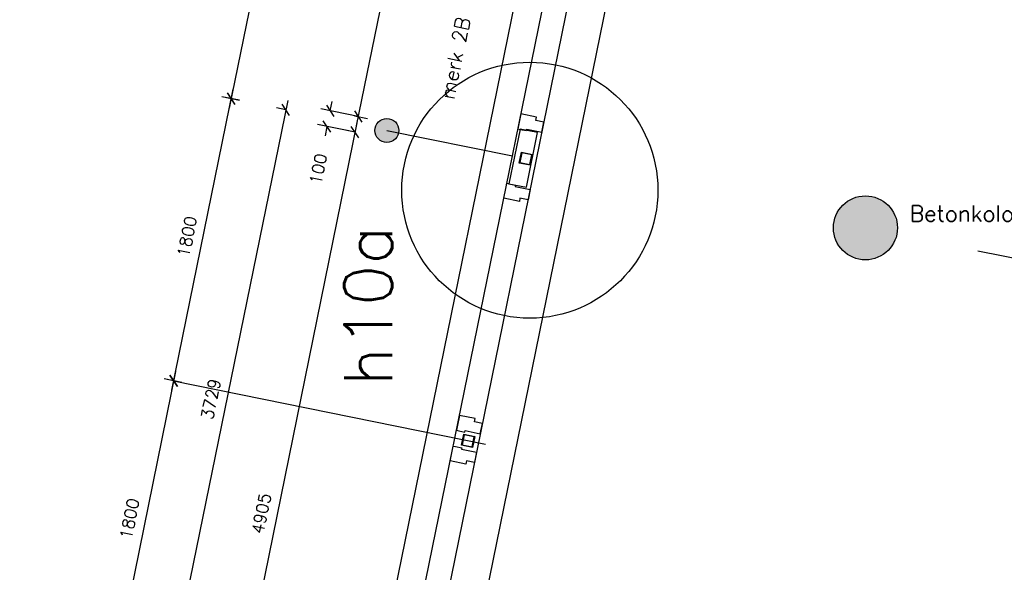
# Model space of a CAD drawing. Extents: x -29284 to 2055880, y -64816 to 121103.
# Tile 39 of 123: x 17678 to 23827, y 49157 to 52612. Entities that reach past the tile are written whole.
import ezdxf

# ---------------------------------------------------------------- set-up
doc = ezdxf.new("R2010")
doc.units = 0
doc.header["$LTSCALE"] = 50
doc.header["$MEASUREMENT"] = 0
doc.header["$PDMODE"] = 3
doc.header["$PDSIZE"] = 0.1
doc.layers.get('0').update_dxf_attribs({"linetype": 'CONTINUOUS'})
doc.layers.get('DEFPOINTS').update_dxf_attribs({"linetype": 'CONTINUOUS'})
for name, color, linetype in [('_DETAILNUMMERS', 4, 'CONTINUOUS'), ('_DETAILNUMMERSTEKST', 4, 'CONTINUOUS'), ('A--A28--_F-2--', 7, 'CONTINUOUS'), ('A--A28--_F12--', 7, 'CONTINUOUS'), ('A--L21--', 3, 'CONTINUOUS'), ('A--L21A3_BUITENWAND', 3, 'CONTINUOUS'), ('A--L28--', 7, 'CONTINUOUS'), ('A--L28--_F-2--', 7, 'CONTINUOUS'), ('A--L28--_F12--', 7, 'CONTINUOUS'), ('A--L31--', 2, 'CONTINUOUS'), ('A--L31--_F123-', 7, 'CONTINUOUS'), ('A--L32--_F123-', 1, 'CONTINUOUS'), ('A--M$1A-_F123-', 1, 'CONTINUOUS'), ('A--T$1A-25_TEKST', 2, 'CONTINUOUS'), ('TEKST_KOZIJNMERK', 2, 'CONTINUOUS'), ('X--LR---_CP', 7, 'CONTINUOUS')]:
    doc.layers.add(name, color=color, linetype=linetype)
doc.layers.add('bruto vloeroppervlak', color=3, linetype='CONTINUOUS', plot=False)
doc.styles.add('ALFA-0_25', font='ROMANS')
doc.styles.add('B-01', font='SIMPLEX.SHX', dxfattribs={"width": 0.8, "height": 4.5})
doc.styles.add('HIEMSTRA', font='romans.shx')
doc.dimstyles.new('STANDARD$0', dxfattribs={"dimscale": 30, "dimtxt": 2.5, "dimasz": 2, "dimexe": 2, "dimexo": 0, "dimgap": 2, "dimtad": 1, "dimdec": 0, "dimzin": 0, "dimdsep": 46, "dimtxsty": 'ALFA-0_25', "dimblk1": 'OBLIQUE', "dimblk2": 'OBLIQUE', "dimsah": 1, "dimcen": -3, "dimdle": 2, "dimclrd": 1, "dimclre": 1, "dimclrt": 2, "dimadec": 0, "dimazin": 0, "dimtfac": 0.666667, "dimtofl": 0, "dimtmove": 2, "dimatfit": 3, "dimldrblk": 'OBLIQUE', "dimfxl": 1, "dimtvp": 0.833333, "dimtolj": 1, "dimtzin": 0, "dimarcsym": 0})

# ---------------------------------------------------------------- blocks, each defined once
blk = doc.blocks.new('Q020479-')
at = {"layer": 'A--A28--_F12--', "color": 8}
for points in [[(-200, 0), (-76.5, 184.8), (0, 200)], [(-200, 0), (0, 200), (76.5, 184.8)], [(-200, 0), (-141.4, 141.4), (-76.5, 184.8)], [(-200, 0), (76.5, 184.8), (141.4, 141.4)], [(-200, 0), (-184.8, 76.5), (-141.4, 141.4)], [(-200, 0), (141.4, 141.4), (184.8, 76.5)], [(-200, 0), (184.8, 76.5), (200, 0)], [(-200, 0), (200, 0), (184.8, -76.5)], [(-200, 0), (184.8, -76.5), (141.4, -141.4)], [(-200, 0), (141.4, -141.4), (76.5, -184.8)], [(-200, 0), (76.5, -184.8), (0, -200)], [(-200, 0), (0, -200), (-76.5, -184.8)], [(-200, 0), (-76.5, -184.8), (-141.4, -141.4)], [(-200, 0), (-141.4, -141.4), (-184.8, -76.5)]]:
    blk.add_solid(points, dxfattribs=at)
at = {"layer": 'A--L28--_F12--', "color": 3, "linetype": 'Continuous'}
blk.add_lwpolyline([(-200, 0, -1), (200, 0, -1), (-200, 0)], format="xyb", close=True, dxfattribs=at)
at = {"layer": 'X--LR---_CP'}
for p in [(0, 200), (200, 0), (200, 0)]:
    blk.add_point(p, dxfattribs=at)
blk = doc.blocks.new('_OBLIQUE')
at = {"color": 0, "linetype": 'ByBlock'}
blk.add_line((-0.5, -0.5), (0.5, 0.5), dxfattribs=at)
blk = doc.blocks.new('*D368')
at = {"layer": 'A--M$1A-_F123-', "color": 1, "linetype": 'Continuous', "lineweight": -2, "transparency": 16777216}
for p, q in [((19616.7, 52042.1), (19628.7, 52100.9)), ((19792, 52006.4), (19557.9, 52054.1)), ((19772.1, 51908.4), (19538, 51956.1)), ((19596.8, 51944.1), (19584.8, 51885.3))]:
    blk.add_line(p, q, dxfattribs=at)
at = {"layer": 'DEFPOINTS', "color": 0, "linetype": 'Continuous', "transparency": 16777216}
for p in [(19792, 52006.4), (19596.8, 51944.1), (19772.1, 51908.4)]:
    blk.add_point(p, dxfattribs=at)
at = {"layer": 'A--M$1A-_F123-', "color": 1, "linetype": 'Continuous', "lineweight": -2, "transparency": 16777216, "xscale": 60, "yscale": 60, "zscale": 60}
for p, rotation in [((19616.7, 52042.1), 258.4862903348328), ((19596.8, 51944.1), 78.48629033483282)]:
    blk.add_blockref('_OBLIQUE', p, dxfattribs=dict(at, rotation=rotation))
at = {"layer": 'A--M$1A-_F123-', "color": 2, "linetype": 'Continuous', "transparency": 16777216, "insert": (19542.7, 51678.5), "char_height": 75, "attachment_point": 5, "rotation": 78.48629, "style": 'ALFA-0_25'}
blk.add_mtext('\\A1;100', dxfattribs=at)
blk = doc.blocks.new('*D369')
at = {"layer": 'A--M$1A-_F123-', "color": 1, "linetype": 'Continuous', "lineweight": -2, "transparency": 16777216}
for p, q in [((21939.8, 62550.2), (19780, 51947.6)), ((21906.3, 62495.8), (21986.6, 62479.5)), ((19768.6, 52011.2), (19850.8, 51994.4))]:
    blk.add_line(p, q, dxfattribs=at)
at = {"layer": 'DEFPOINTS', "color": 0, "linetype": 'Continuous', "transparency": 16777216}
for p in [(21906.3, 62495.8), (19768.6, 52011.2), (19792, 52006.4)]:
    blk.add_point(p, dxfattribs=at)
at = {"layer": 'A--M$1A-_F123-', "color": 1, "linetype": 'Continuous', "lineweight": -2, "transparency": 16777216, "xscale": 60, "yscale": 60, "zscale": 60}
for p, rotation in [((21927.8, 62491.4), 78.48629033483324), ((19792, 52006.4), 258.4862903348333)]:
    blk.add_blockref('_OBLIQUE', p, dxfattribs=dict(at, rotation=rotation))
at = {"layer": 'A--M$1A-_F123-', "color": 2, "linetype": 'Continuous', "transparency": 16777216, "insert": (20764.4, 57268.4), "char_height": 75, "attachment_point": 5, "rotation": 78.48629, "style": 'ALFA-0_25'}
blk.add_mtext('\\A1;10700', dxfattribs=at)
blk = doc.blocks.new('*D370')
at = {"layer": 'A--M$1A-_F123-', "color": 1, "linetype": 'Continuous', "lineweight": -2, "transparency": 16777216}
for p, q in [((19784, 51967.2), (18781.1, 47043.7)), ((19772.1, 51908.4), (19713.3, 51920.4)), ((18793.1, 47102.5), (18734.3, 47114.5))]:
    blk.add_line(p, q, dxfattribs=at)
at = {"layer": 'DEFPOINTS', "color": 0, "linetype": 'Continuous', "transparency": 16777216}
for p in [(19772.1, 51908.4), (18793.1, 47102.5), (18793.1, 47102.5)]:
    blk.add_point(p, dxfattribs=at)
at = {"layer": 'A--M$1A-_F123-', "color": 1, "linetype": 'Continuous', "lineweight": -2, "transparency": 16777216, "xscale": 60, "yscale": 60, "zscale": 60}
for p, rotation in [((19772.1, 51908.4), 78.48629690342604), ((18793.1, 47102.5), 258.486296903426)]:
    blk.add_blockref('_OBLIQUE', p, dxfattribs=dict(at, rotation=rotation))
at = {"layer": 'A--M$1A-_F123-', "color": 2, "linetype": 'Continuous', "transparency": 16777216, "insert": (19187, 49524.9), "char_height": 75, "attachment_point": 5, "rotation": 78.4863, "style": 'ALFA-0_25'}
blk.add_mtext('\\A1;4905', dxfattribs=at)
blk = doc.blocks.new('Q020607-')
at = {"layer": 'A--A28--_F-2--', "color": 3}
for points in [[(-31.4, 31.5), (-35, -34.9), (-35, 35.1)], [(-31.4, 31.5), (-35, 35.1), (35, 35.1)], [(-31.4, 31.5), (-31.4, -31.3), (-35, -34.9)], [(35, 35.1), (31.4, 31.5), (-31.4, 31.5)], [(35, 35.1), (35, -34.9), (31.4, 31.5)], [(35, -34.9), (31.4, -31.3), (31.4, 31.5)], [(35, -34.9), (-35, -34.9), (-31.4, -31.3)], [(35, -34.9), (-31.4, -31.3), (31.4, -31.3)]]:
    blk.add_solid(points, dxfattribs=at)
at = {"layer": 'A--L28--_F-2--', "color": 3, "linetype": 'Continuous'}
blk.add_lwpolyline([(-35, -34.9), (-31.4, -31.3), (-31.4, 31.5), (31.4, 31.5), (31.4, -31.3), (-31.4, -31.3), (-35, -34.9), (35, -34.9), (35, 35.1), (-35, 35.1)], close=True, dxfattribs=at)
at = {"layer": 'X--LR---_CP', "color": 4, "linetype": 'Continuous'}
for p in [(-35, 0.1), (0, 0), (35, 0.1)]:
    blk.add_point(p, dxfattribs=at)
blk = doc.blocks.new('*D590')
at = {"layer": 'A--M$1A-_F123-', "color": 1, "linetype": 'Continuous', "lineweight": -2, "transparency": 16777216}
for p, q in [((19369.3, 53939.3), (18986.1, 52058)), ((19409.7, 53869.9), (19298.6, 53892.5)), ((19050.5, 52106.1), (18939.3, 52128.8))]:
    blk.add_line(p, q, dxfattribs=at)
at = {"layer": 'DEFPOINTS', "color": 0, "linetype": 'Continuous', "transparency": 16777216}
for p in [(19409.7, 53869.9), (18998.1, 52116.8), (19050.5, 52106.1)]:
    blk.add_point(p, dxfattribs=at)
at = {"layer": 'A--M$1A-_F123-', "color": 1, "linetype": 'Continuous', "lineweight": -2, "transparency": 16777216, "xscale": 60, "yscale": 60, "zscale": 60}
for p, rotation in [((19357.4, 53880.6), 78.48629033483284), ((18998.1, 52116.8), 258.4862903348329)]:
    blk.add_blockref('_OBLIQUE', p, dxfattribs=dict(at, rotation=rotation))
at = {"layer": 'A--M$1A-_F123-', "color": 2, "linetype": 'Continuous', "transparency": 16777216, "insert": (19082.2, 53018.1), "char_height": 75, "attachment_point": 5, "rotation": 78.48629, "style": 'ALFA-0_25'}
blk.add_mtext('\\A1;1800', dxfattribs=at)
blk = doc.blocks.new('*D594')
at = {"layer": 'A--M$1A-_F123-', "color": 1, "linetype": 'Continuous', "lineweight": -2, "transparency": 16777216}
for p, q in [((18627.1, 50295.6), (19010.3, 52176.9)), ((19050.7, 52107.5), (18939.6, 52130.1)), ((18691.4, 50343.7), (18580.3, 50366.3))]:
    blk.add_line(p, q, dxfattribs=at)
at = {"layer": 'DEFPOINTS', "color": 0, "linetype": 'Continuous', "transparency": 16777216}
for p in [(18998.3, 52118.1), (19050.7, 52107.5), (18691.4, 50343.7)]:
    blk.add_point(p, dxfattribs=at)
at = {"layer": 'A--M$1A-_F123-', "color": 1, "linetype": 'Continuous', "lineweight": -2, "transparency": 16777216, "xscale": 60, "yscale": 60, "zscale": 60}
for p, rotation in [((18998.3, 52118.1), 78.48629033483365), ((18639.1, 50354.3), 258.4862903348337)]:
    blk.add_blockref('_OBLIQUE', p, dxfattribs=dict(at, rotation=rotation))
at = {"layer": 'A--M$1A-_F123-', "color": 2, "linetype": 'Continuous', "transparency": 16777216, "insert": (18723.2, 51255.7), "char_height": 75, "attachment_point": 5, "rotation": 78.48629, "style": 'ALFA-0_25'}
blk.add_mtext('\\A1;1800', dxfattribs=at)
blk = doc.blocks.new('*D595')
at = {"layer": 'A--M$1A-_F123-', "color": 1, "linetype": 'Continuous', "lineweight": -2, "transparency": 16777216}
for p, q in [((18651, 50413.1), (18267.8, 48531.8)), ((18639.1, 50354.3), (18580.3, 50366.3)), ((18279.8, 48590.6), (18221, 48602.5))]:
    blk.add_line(p, q, dxfattribs=at)
at = {"layer": 'DEFPOINTS', "color": 0, "linetype": 'Continuous', "transparency": 16777216}
for p in [(18639.1, 50354.3), (18279.8, 48590.6), (18279.8, 48590.6)]:
    blk.add_point(p, dxfattribs=at)
at = {"layer": 'A--M$1A-_F123-', "color": 1, "linetype": 'Continuous', "lineweight": -2, "transparency": 16777216, "xscale": 60, "yscale": 60, "zscale": 60}
for p, rotation in [((18639.1, 50354.3), 78.48629033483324), ((18279.8, 48590.6), 258.4862903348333)]:
    blk.add_blockref('_OBLIQUE', p, dxfattribs=dict(at, rotation=rotation))
at = {"layer": 'A--M$1A-_F123-', "color": 2, "linetype": 'Continuous', "transparency": 16777216, "insert": (18363.9, 49491.9), "char_height": 75, "attachment_point": 5, "rotation": 78.48629, "style": 'ALFA-0_25'}
blk.add_mtext('\\A1;1800', dxfattribs=at)
blk = doc.blocks.new('DILATATIEVOEG')
at = {"layer": 'A--L21A3_BUITENWAND', "linetype": 'Continuous'}
h = blk.add_hatch(color=256, dxfattribs=at)
edge = h.paths.add_edge_path()
edge.add_arc((-800, 0), 75, 0, 360)
blk.add_line((-800, 0), (0, 0), dxfattribs=at)
blk.add_circle((-800, 0), 75, dxfattribs=at)
at = {"layer": 'X--LR---_CP', "linetype": 'Continuous'}
blk.add_point((0, 0), dxfattribs=at)
blk = doc.blocks.new('*D812')
at = {"layer": 'A--M$1A-_F123-', "color": 1, "linetype": 'Continuous', "lineweight": -2, "transparency": 16777216}
for p, q in [((19351.9, 52106.6), (18583.6, 48334.8)), ((19339.9, 52047.8), (19281.1, 52059.8)), ((18595.5, 48393.6), (18536.8, 48405.5))]:
    blk.add_line(p, q, dxfattribs=at)
at = {"layer": 'DEFPOINTS', "color": 0, "linetype": 'Continuous', "transparency": 16777216}
for p in [(19339.9, 52047.8), (18595.5, 48393.6), (18595.5, 48393.6)]:
    blk.add_point(p, dxfattribs=at)
at = {"layer": 'A--M$1A-_F123-', "color": 1, "linetype": 'Continuous', "lineweight": -2, "transparency": 16777216, "xscale": 60, "yscale": 60, "zscale": 60}
for p, rotation in [((19339.9, 52047.8), 78.48629033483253), ((18595.5, 48393.6), 258.4862903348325)]:
    blk.add_blockref('_OBLIQUE', p, dxfattribs=dict(at, rotation=rotation))
at = {"layer": 'A--M$1A-_F123-', "color": 2, "linetype": 'Continuous', "transparency": 16777216, "insert": (18872.2, 50240.2), "char_height": 75, "attachment_point": 5, "rotation": 78.48629, "style": 'ALFA-0_25'}
blk.add_mtext('\\A1;3729', dxfattribs=at)

msp = doc.modelspace()

# ---------------------------------------------------------------- linework, layer by layer
at = {"layer": '_DETAILNUMMERS'}
msp.add_circle((20863.9, 51545.8), 800, dxfattribs=at)
at = {"layer": 'A--L21--'}
msp.add_lwpolyline([(23817, 64861.7), (20143.4, 46827.4)], dxfattribs=at)
at = {"layer": 'A--L21--', "color": 4, "linetype": 'Continuous', "elevation": 1}
msp.add_lwpolyline([(20802.7, 51927.7), (20733.1, 51586.1), (20842.8, 51563.7), (20912.5, 51905.4)], close=True, dxfattribs=at)
at = {"layer": 'A--L31--', "color": 2, "linetype": 'Continuous'}
for points in [[(20938.5, 51908), (20951.4, 51971.7), (20901.4, 51981.9), (20905.6, 52002.5), (20808.6, 52022.2), (20794.1, 51950.7), (20789.7, 51929.1), (20804.4, 51926.1), (20842.6, 51918.4), (20844.4, 51927.2)], [(20865.5, 51549.9), (20852.5, 51486.2), (20802.5, 51496.4), (20798.4, 51475.8), (20701.3, 51495.6), (20715.9, 51567.1), (20720.3, 51588.7), (20735, 51585.7), (20773.2, 51577.9), (20771.4, 51569)], [(20554.6, 50023.7), (20567.6, 50087.4), (20517.6, 50097.5), (20521.8, 50118.1), (20424.8, 50137.9), (20410.3, 50066.3), (20405.9, 50044.8), (20420.6, 50041.8), (20458.8, 50034), (20460.6, 50042.8)], [(20531.1, 49908), (20518.1, 49844.3), (20468.1, 49854.5), (20463.9, 49833.9), (20366.9, 49853.7), (20381.5, 49925.2), (20385.9, 49946.8), (20400.6, 49943.8), (20438.8, 49936), (20437, 49927.2)]]:
    msp.add_lwpolyline(points, close=True, dxfattribs=at)
at = {"layer": 'A--L31--_F123-', "color": 1, "linetype": 'Continuous'}
for p, q in [((20067.6, 48384.6), (23266.1, 64086.5)), ((23398.4, 63984.1), (20197.5, 48270.4))]:
    msp.add_line(p, q, dxfattribs=at)
at = {"layer": 'A--L32--_F123-'}
msp.add_line((23662.8, 51167.3), (26895, 50508.9), dxfattribs=at)
at = {"layer": 'A--M$1A-_F123-', "linetype": 'Continuous'}
msp.add_line((18639.1, 50354.3), (20588, 49957.3), dxfattribs=at)
at = {"layer": 'bruto vloeroppervlak', "linetype": 'Continuous'}
msp.add_lwpolyline([(23092.3, 64121.8), (19598.3, 46969.1), (17197.6, 47458.1), (7327.1, -997.8), (14132.7, -997.8), (14132.6, -823.2), (16094.5, -822.8), (16668.4, 1994.3), (16668.4, 2051.9), (25504.7, 2051.9), (31588.1, 31970), (31674.3, 31966.8), (39309.5, 31966.8)], dxfattribs=at)

# ---------------------------------------------------------------- block references
at = {"layer": 'A--L21A3_BUITENWAND', "color": 1, "rotation": 348.486290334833}
msp.add_blockref('DILATATIEVOEG', (20755.1, 51759.6), dxfattribs=at)
at = {"layer": 'A--L28--', "xscale": -1, "rotation": 78.48629033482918}
for p in [(20838.5, 51742.6), (20479.3, 49979.5)]:
    msp.add_blockref('Q020607-', p, dxfattribs=at)
at = {"layer": 'A--L28--', "linetype": 'Continuous'}
msp.add_blockref('Q020479-', (22959.9, 51310.5), dxfattribs=at)
msp.add_blockref('Q020479-', (22959.9, 51310.5), dxfattribs=at)

# ---------------------------------------------------------------- texts
at = {"layer": '_DETAILNUMMERSTEKST', "style": 'ALFA-0_25'}
msp.add_text('h10a', height=300, rotation=90, dxfattribs=at).set_placement((20004.4, 50321))
at = {"layer": 'A--T$1A-25_TEKST', "style": 'B-01'}
msp.add_text('Betonkolom  %%C400', height=100, dxfattribs=at).set_placement((23237.1, 51349.6))
at = {"layer": 'TEKST_KOZIJNMERK', "style": 'HIEMSTRA'}
msp.add_text('merk 2B', height=90, rotation=78.486, dxfattribs=at).set_placement((20389.9, 52107))

# ---------------------------------------------------------------- dimensions: what is measured, and where the dimension line sits
at = {"layer": 'A--M$1A-_F123-', "linetype": 'Continuous'}
dim = msp.add_linear_dim(base=(19792, 52006.4), p1=(21906.3, 62495.8), p2=(19768.6, 52011.2), angle=78.48629, dimstyle='STANDARD$0', dxfattribs=at)
dim.commit()
dim.dimension.update_dxf_attribs({"geometry": '*D369', "text_midpoint": (20764.4, 57268.4)})
for p1, p2, distance, picture, middle in [((19409.7, 53869.9), (19050.5, 52106.1), -53.5, '*D590', (19082.2, 53018.1)), ((18691.4, 50343.7), (19050.7, 52107.5), 53.5, '*D594', (18723.2, 51255.7)), ((19339.9, 52047.8), (18595.5, 48393.6), 0, '*D812', (18872.2, 50240.2)), ((19772.1, 51908.4), (18793.1, 47102.5), 0, '*D370', (19187, 49524.9)), ((18639.1, 50354.3), (18279.8, 48590.6), 0, '*D595', (18363.9, 49491.9))]:
    dim = msp.add_aligned_dim(p1=p1, p2=p2, distance=distance, dimstyle='STANDARD$0', dxfattribs=at)
    dim.commit()
    dim.dimension.update_dxf_attribs({"geometry": picture, "text_midpoint": middle})
dim = msp.add_linear_dim(base=(19596.8, 51944.1), p1=(19792, 52006.4), p2=(19772.1, 51908.4), angle=258.48629, dimstyle='STANDARD$0', dxfattribs=at)
dim.commit()
dim.dimension.update_dxf_attribs({"geometry": '*D368', "text_midpoint": (19542.7, 51678.5), "dimtype": 161})

doc.saveas('drawing.dxf')
